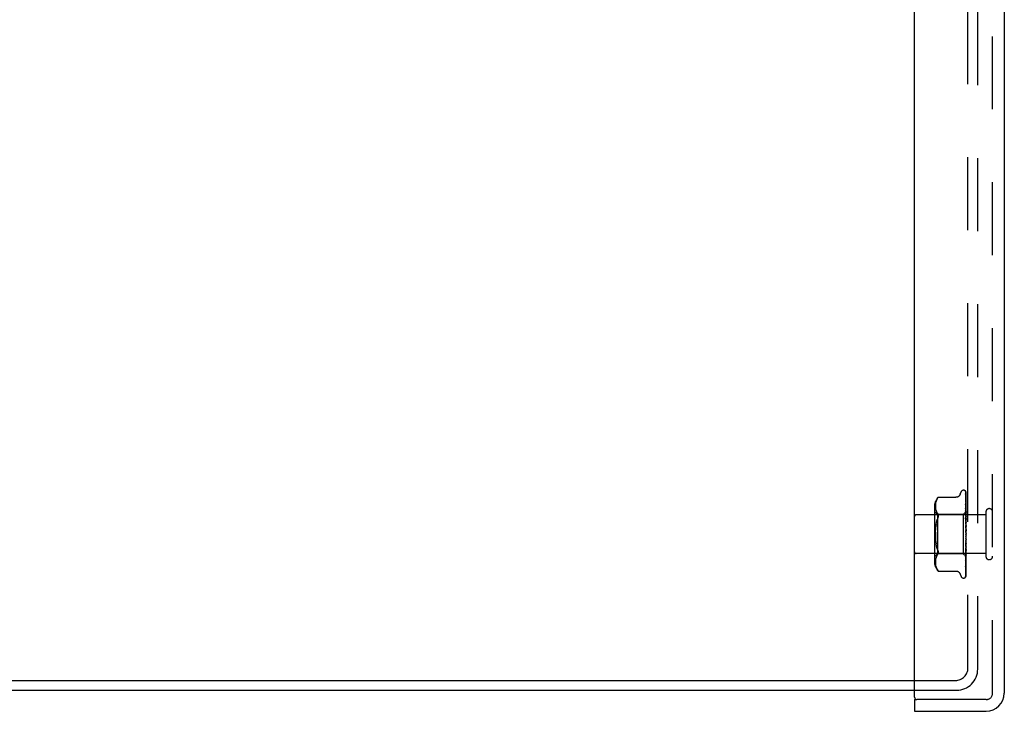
# Model space of a CAD drawing. Header units: inches. Extents: x 0 to 85, y 0 to 55.
# Tile 3 of 55: x 6.3 to 12.6, y 19.4 to 23.8. Entities that reach past the tile are written whole.
import ezdxf

# ---------------------------------------------------------------- set-up
doc = ezdxf.new("R2010")
doc.units = ezdxf.units.IN
doc.header["$LTSCALE"] = 4.675
doc.header["$MEASUREMENT"] = 0
doc.linetypes.add('HIDDEN', pattern=[0.2, 0.1, -0.1])
doc.layers.get('0').update_dxf_attribs({"linetype": 'CONTINUOUS'})
for name, color, linetype in [('DEFAULT_2', 8, 'HIDDEN'), ('DIMENSIONS', 7, 'CONTINUOUS'), ('FRONT_COVER', 7, 'CONTINUOUS')]:
    doc.layers.add(name, color=color, linetype=linetype)
doc.styles.get("Standard").update_dxf_attribs({"font": 'arial.ttf'})
doc.dimstyles.new('DIMSTYLE_1', dxfattribs={"dimtxt": 0.375, "dimasz": 0.5, "dimexe": 0.09, "dimexo": 0.07, "dimgap": 0.0375, "dimtad": 0, "dimtih": 1, "dimtoh": 1, "dimzin": 4, "dimdsep": 46, "dimtxsty": 'Standard', "dimblk": '_FILLED', "dimblk1": '_FILLED', "dimblk2": '_FILLED', "dimcen": 0.09, "dimadec": 3, "dimazin": 1, "dimtfac": 1, "dimtdec": 3, "dimtofl": 0, "dimtmove": 0, "dimatfit": 3, "dimldrblk": '_FILLED', "dimfxl": 0, "dimtolj": 1, "dimtzin": 4, "dimarcsym": 0})

# ---------------------------------------------------------------- blocks, each defined once
blk = doc.blocks.new('_FILLED')
at = {"color": 0, "linetype": 'ByBlock'}
blk.add_solid([(0, 0), (-1, 0.2), (-1, -0.2)], dxfattribs=at)
blk = doc.blocks.new('*D17')
at = {"layer": 'DIMENSIONS', "color": 2, "linetype": 'Continuous'}
for p, q in [((1.9474, 31.4147), (5.2966, 31.4147)), ((12.5394, 31.4147), (9.1902, 31.4147))]:
    blk.add_line(p, q, dxfattribs=at)
at = {"layer": 'DIMENSIONS', "color": 2, "linetype": 'Continuous', "xscale": 0.5, "yscale": 0.5, "zscale": 0.5, "rotation": 180}
blk.add_blockref('_FILLED', (1.9474, 31.4147), dxfattribs=at)
at = {"layer": 'DIMENSIONS', "color": 2, "linetype": 'Continuous', "xscale": 0.5, "yscale": 0.5, "zscale": 0.5}
blk.add_blockref('_FILLED', (12.5394, 31.4147), dxfattribs=at)
at = {"layer": 'DIMENSIONS', "color": 2, "linetype": 'Continuous', "insert": (7.2434, 31.6022), "char_height": 0.375, "width": 3.518587, "attachment_point": 2, "line_spacing_factor": 0.9}
blk.add_mtext('10.59 USABLE\\PDEPTH', dxfattribs=at)

msp = doc.modelspace()

# ---------------------------------------------------------------- linework, layer by layer
at = {"color": 3, "linetype": 'Continuous'}
for p, q in [((2.587436, 19.616227), (12.039436, 19.616227)), ((2.561436, 19.553227), (12.039436, 19.553227))]:
    msp.add_line(p, q, dxfattribs=at)
at = {"layer": 'DEFAULT_2', "color": 8, "linetype": 'HIDDEN'}
for p, q in [((12.381436, 19.696227), (12.381436, 35.410227)), ((12.444436, 19.689227), (12.444436, 35.417227)), ((12.039436, 19.616227), (12.301436, 19.616227)), ((12.039436, 19.553227), (12.308436, 19.553227))]:
    msp.add_line(p, q, dxfattribs=at)
for centre, radius in [((12.301436, 19.696227), 0.08), ((12.308436, 19.689227), 0.136)]:
    msp.add_arc(centre, radius, 270, 360, dxfattribs=at)
at = {"layer": 'FRONT_COVER', "color": 3, "linetype": 'Continuous'}
for p, q in [((12.039436, 19.508227), (12.039436, 35.598227)), ((12.614436, 35.571227), (12.614436, 19.535227)), ((12.039436, 19.418227), (12.497436, 19.418227))]:
    msp.add_line(p, q, dxfattribs=at)
at = {"layer": 'FRONT_COVER', "color": 8, "linetype": 'HIDDEN'}
for p, q in [((12.539436, 19.535227), (12.539436, 35.571227)), ((12.331803, 20.808468), (12.337278, 20.82351)), ((12.35294, 20.834477), (12.35377, 20.834477)), ((12.364608, 20.830282), (12.364684, 20.830184)), ((12.366793, 20.825634), (12.367794, 20.756799)), ((12.366793, 20.822569), (12.367468, 20.776942)), ((12.366793, 20.818848), (12.367794, 20.751564)), ((12.369436, 20.548652), (12.369436, 20.823491)), ((12.174588, 20.753755), (12.173791, 20.748389)), ((12.175696, 20.759132), (12.17457, 20.75365)), ((12.177198, 20.764554), (12.175675, 20.759043)), ((12.179162, 20.76997), (12.177176, 20.764484)), ((12.181638, 20.775295), (12.179142, 20.769921)), ((12.184709, 20.780416), (12.181623, 20.775267)), ((12.1847, 20.780403), (12.188347, 20.78537)), ((12.190843, 20.788249), (12.191451, 20.788917)), ((12.191785, 20.789277), (12.191252, 20.788702)), ((12.191785, 20.789277), (12.304304, 20.789277)), ((12.366783, 20.777208), (12.366794, 20.777038)), ((12.366793, 20.809761), (12.367124, 20.78858)), ((12.366793, 20.802453), (12.367468, 20.759903)), ((12.366793, 20.787674), (12.367468, 20.748181)), ((12.366794, 20.777043), (12.367468, 20.738703)), ((12.366876, 20.756727), (12.366794, 20.757112)), ((12.366794, 20.757102), (12.367794, 20.706163)), ((12.367794, 20.756799), (12.36865, 20.696541)), ((12.367794, 20.751564), (12.36865, 20.692706)), ((12.187412, 20.678477), (12.167412, 20.698477)), ((12.167413, 20.732819), (12.167413, 20.373634)), ((12.173013, 20.738414), (12.172933, 20.733451)), ((12.172933, 20.733549), (12.17302, 20.728667)), ((12.173301, 20.743372), (12.173009, 20.738305)), ((12.173016, 20.728751), (12.173307, 20.723845)), ((12.173804, 20.748502), (12.173292, 20.743257)), ((12.173302, 20.723912), (12.173791, 20.71887)), ((12.173785, 20.718917), (12.174555, 20.713731)), ((12.17455, 20.713763), (12.175661, 20.708325)), ((12.175654, 20.708354), (12.177175, 20.702819)), ((12.177165, 20.702848), (12.179181, 20.697301)), ((12.179167, 20.697331), (12.181691, 20.691901)), ((12.181676, 20.691929), (12.184752, 20.686796)), ((12.369436, 20.697478), (12.350435, 20.678477)), ((12.366794, 20.74353), (12.367468, 20.710788)), ((12.366794, 20.719144), (12.367795, 20.677895)), ((12.366801, 20.743441), (12.366795, 20.743526)), ((12.366795, 20.70312), (12.368651, 20.630907)), ((12.36681, 20.702886), (12.366795, 20.703118)), ((12.367578, 20.695082), (12.36681, 20.702879)), ((12.368425, 20.686251), (12.367578, 20.695082)), ((12.367794, 20.706163), (12.36865, 20.661422)), ((12.368649, 20.696541), (12.368673, 20.696539)), ((12.368649, 20.69519), (12.368673, 20.695292)), ((12.368649, 20.692706), (12.368673, 20.692606)), ((12.368649, 20.688702), (12.368673, 20.688911)), ((12.369436, 20.71854), (12.368823, 20.724692)), ((12.496436, 20.695227), (12.496436, 20.411227)), ((12.496436, 20.677227), (12.049436, 20.677227)), ((12.177387, 20.616211), (12.179504, 20.627472)), ((12.184742, 20.686813), (12.188347, 20.681928)), ((12.350435, 20.678477), (12.187413, 20.678477)), ((12.187413, 20.678477), (12.187413, 20.427977)), ((12.350435, 20.678477), (12.350435, 20.427977)), ((12.366796, 20.675155), (12.367471, 20.654974)), ((12.366815, 20.656981), (12.366797, 20.657268)), ((12.366797, 20.657252), (12.368653, 20.606607)), ((12.366803, 20.626662), (12.367477, 20.614734)), ((12.368012, 20.643797), (12.366815, 20.656976)), ((12.367471, 20.654974), (12.368105, 20.635617)), ((12.367795, 20.677895), (12.368651, 20.641609)), ((12.369436, 20.627714), (12.368012, 20.643797)), ((12.368105, 20.635617), (12.368652, 20.61857)), ((12.369436, 20.675322), (12.368425, 20.686251)), ((12.36865, 20.683823), (12.368673, 20.683636)), ((12.36865, 20.677309), (12.368673, 20.677625)), ((12.36865, 20.670211), (12.368673, 20.669952)), ((12.36865, 20.65236), (12.368673, 20.65205)), ((12.36865, 20.641608), (12.368673, 20.642136)), ((12.368651, 20.661423), (12.368673, 20.661843)), ((12.368651, 20.630907), (12.368673, 20.630576)), ((12.369053, 20.680104), (12.368673, 20.677625)), ((12.369436, 20.665186), (12.368673, 20.669952)), ((12.369436, 20.668017), (12.368673, 20.661843)), ((12.369436, 20.645948), (12.368673, 20.65205)), ((12.369436, 20.64941), (12.368673, 20.642136)), ((12.369436, 20.62336), (12.368673, 20.630576)), ((12.369436, 20.627327), (12.368673, 20.619215)), ((12.369436, 20.682476), (12.369053, 20.680104)), ((12.175726, 20.604403), (12.177389, 20.616223)), ((12.366808, 20.607486), (12.366818, 20.607361)), ((12.366808, 20.607486), (12.368663, 20.580241)), ((12.366817, 20.607365), (12.369436, 20.577432)), ((12.367477, 20.614734), (12.368111, 20.603242)), ((12.368111, 20.603242), (12.368658, 20.593083)), ((12.368652, 20.61857), (12.368673, 20.619215)), ((12.368653, 20.606606), (12.368673, 20.606306)), ((12.368663, 20.580241), (12.368673, 20.580118)), ((12.369436, 20.598236), (12.368673, 20.606306)), ((12.369436, 20.602565), (12.368673, 20.59391)), ((12.369436, 20.571486), (12.368673, 20.580118)), ((12.369436, 20.57602), (12.368673, 20.567134)), ((12.368656, 20.512814), (12.3668, 20.473692)), ((12.368654, 20.500369), (12.368107, 20.486703)), ((12.36867, 20.526828), (12.368125, 20.520274)), ((12.368654, 20.500369), (12.368673, 20.499648)), ((12.368656, 20.512814), (12.368673, 20.513059)), ((12.369436, 20.544076), (12.368673, 20.552958)), ((12.369436, 20.548652), (12.368673, 20.539855)), ((12.369436, 20.516997), (12.368673, 20.525808)), ((12.369436, 20.521448), (12.368673, 20.513059)), ((12.369436, 20.491227), (12.368673, 20.499648)), ((12.368981, 20.498422), (12.369125, 20.500073)), ((12.369125, 20.500073), (12.369319, 20.502313)), ((12.369319, 20.502313), (12.369436, 20.503664)), ((12.369436, 20.283562), (12.369436, 20.544076)), ((12.179504, 20.478981), (12.177387, 20.490242)), ((12.368651, 20.464414), (12.366794, 20.382351)), ((12.368652, 20.487391), (12.366796, 20.425682)), ((12.367473, 20.471208), (12.366798, 20.455079)), ((12.3668, 20.473683), (12.366816, 20.473927)), ((12.366813, 20.425956), (12.368011, 20.43873)), ((12.367425, 20.480762), (12.367818, 20.485196)), ((12.368104, 20.455735), (12.36747, 20.432692)), ((12.368107, 20.486703), (12.367473, 20.471208)), ((12.368651, 20.454488), (12.367794, 20.41379)), ((12.36865, 20.444674), (12.367794, 20.398324)), ((12.36865, 20.436558), (12.367794, 20.388179)), ((12.367818, 20.485196), (12.368165, 20.489122)), ((12.368011, 20.43873), (12.368829, 20.447685)), ((12.368651, 20.476009), (12.368104, 20.455735)), ((12.368165, 20.489122), (12.368373, 20.491487)), ((12.368373, 20.491487), (12.368565, 20.49367)), ((12.368565, 20.49367), (12.368824, 20.496634)), ((12.36865, 20.464415), (12.368673, 20.46474)), ((12.36865, 20.454489), (12.368673, 20.454014)), ((12.36865, 20.444675), (12.368673, 20.444962)), ((12.36865, 20.436558), (12.368673, 20.436189)), ((12.368651, 20.476009), (12.368673, 20.475425)), ((12.368652, 20.487391), (12.368673, 20.487716)), ((12.369436, 20.495394), (12.368673, 20.487716)), ((12.369436, 20.467698), (12.368673, 20.475425)), ((12.369436, 20.471429), (12.368673, 20.46474)), ((12.369436, 20.44726), (12.368673, 20.454014)), ((12.369436, 20.450421), (12.368673, 20.444962)), ((12.369436, 20.430652), (12.368673, 20.436189)), ((12.368824, 20.496634), (12.368981, 20.498422)), ((12.368829, 20.447685), (12.369436, 20.454491)), ((12.496436, 20.429227), (12.049436, 20.429227)), ((12.187412, 20.427977), (12.167412, 20.407977)), ((12.17302, 20.377786), (12.172933, 20.372904)), ((12.172933, 20.373003), (12.173013, 20.36804)), ((12.173307, 20.382608), (12.173016, 20.377703)), ((12.173791, 20.387583), (12.173302, 20.382542)), ((12.174555, 20.392722), (12.173785, 20.387536)), ((12.175661, 20.398128), (12.17455, 20.39269)), ((12.177175, 20.403635), (12.175654, 20.398099)), ((12.179181, 20.409152), (12.177165, 20.403605)), ((12.181691, 20.414553), (12.179167, 20.409122)), ((12.184752, 20.419657), (12.181676, 20.414525)), ((12.184742, 20.41964), (12.188347, 20.424526)), ((12.350435, 20.427977), (12.187413, 20.427977)), ((12.369239, 20.409173), (12.350435, 20.427977)), ((12.367794, 20.376065), (12.366793, 20.315628)), ((12.367794, 20.41379), (12.366794, 20.367487)), ((12.367794, 20.398324), (12.366794, 20.345223)), ((12.367794, 20.388179), (12.366794, 20.333067)), ((12.36747, 20.432692), (12.366795, 20.408643)), ((12.366795, 20.382356), (12.366806, 20.382525)), ((12.366796, 20.425679), (12.366813, 20.42595)), ((12.368395, 20.396375), (12.367468, 20.333779)), ((12.36865, 20.428872), (12.367794, 20.376065)), ((12.368395, 20.393227), (12.367794, 20.351357)), ((12.368006, 20.394158), (12.368826, 20.40245)), ((12.36865, 20.422856), (12.368103, 20.387976)), ((12.36865, 20.417574), (12.368103, 20.380756)), ((12.36865, 20.409938), (12.368103, 20.371323)), ((12.36865, 20.413875), (12.368395, 20.396375)), ((12.36865, 20.411186), (12.368395, 20.393227)), ((12.368649, 20.417574), (12.368673, 20.417719)), ((12.368649, 20.413876), (12.368673, 20.41372)), ((12.368649, 20.411186), (12.368673, 20.411238)), ((12.368649, 20.409938), (12.368673, 20.409889)), ((12.36865, 20.428872), (12.368656, 20.428978)), ((12.36865, 20.422857), (12.368673, 20.422594)), ((12.368656, 20.428978), (12.368673, 20.429097)), ((12.368926, 20.430387), (12.368673, 20.429097)), ((12.368826, 20.40245), (12.369436, 20.408871)), ((12.369181, 20.431731), (12.368926, 20.430387)), ((12.369436, 20.433129), (12.369181, 20.431731)), ((12.369436, 20.408994), (12.369238, 20.409174)), ((12.173009, 20.368149), (12.173301, 20.363082)), ((12.173292, 20.363196), (12.173804, 20.357951)), ((12.173791, 20.358064), (12.174588, 20.352699)), ((12.17457, 20.352803), (12.175696, 20.347322)), ((12.175675, 20.34741), (12.177198, 20.3419)), ((12.177176, 20.341969), (12.179162, 20.336484)), ((12.179142, 20.336532), (12.181638, 20.331159)), ((12.181623, 20.331186), (12.184709, 20.326038)), ((12.1847, 20.32605), (12.188347, 20.321084)), ((12.188347, 20.321084), (12.184709, 20.326038)), ((12.189394, 20.319855), (12.188347, 20.321084)), ((12.190929, 20.318105), (12.190253, 20.318864)), ((12.191785, 20.317176), (12.191698, 20.317274)), ((12.191785, 20.317176), (12.30431, 20.317176)), ((12.366794, 20.315634), (12.366766, 20.31528)), ((12.366794, 20.333066), (12.366792, 20.332993)), ((12.367794, 20.351357), (12.366793, 20.282988)), ((12.367468, 20.333779), (12.366793, 20.289091)), ((12.366794, 20.34521), (12.367565, 20.351572)), ((12.366794, 20.345223), (12.366794, 20.345201)), ((12.331803, 20.297985), (12.337278, 20.282943)), ((12.35294, 20.271977), (12.35377, 20.271977)), ((12.366361, 20.280854), (12.366315, 20.280749)), ((12.497436, 19.493227), (12.054436, 19.493227))]:
    msp.add_line(p, q, dxfattribs=at)
at = {"layer": 'FRONT_COVER', "color": 7, "linetype": 'Continuous'}
for q in [(12.054436, 19.493227), (12.039436, 19.418227)]:
    msp.add_line((12.039436, 19.493227), q, dxfattribs=at)
at = {"layer": 'FRONT_COVER', "color": 8, "linetype": 'HIDDEN'}
for points in [[(12.369436, 20.823491), (12.368905, 20.824781), (12.368316, 20.825934), (12.367689, 20.826958), (12.367057, 20.827843), (12.366447, 20.828589), (12.365889, 20.829196), (12.365413, 20.82966), (12.365035, 20.829993), (12.364782, 20.830194), (12.364643, 20.830284), (12.364608, 20.830282)], [(12.365576, 20.829235), (12.365651, 20.829133), (12.365853, 20.828832), (12.366066, 20.828466), (12.366274, 20.828037), (12.366462, 20.827555), (12.366616, 20.827028), (12.366726, 20.826466), (12.366786, 20.82588), (12.366794, 20.825631)], [(12.369436, 20.820066), (12.368999, 20.821718), (12.368537, 20.823208), (12.368035, 20.824606), (12.367487, 20.825928), (12.366869, 20.82719), (12.366156, 20.828403), (12.365579, 20.829228)], [(12.36668, 20.824294), (12.366301, 20.824859), (12.366202, 20.825011), (12.36618, 20.825045), (12.366225, 20.824965), (12.36632, 20.824771), (12.366448, 20.824461), (12.366586, 20.824034), (12.366703, 20.823522), (12.366776, 20.822955), (12.366794, 20.822567)], [(12.369436, 20.807454), (12.369141, 20.809137), (12.368738, 20.811256), (12.368315, 20.813301), (12.367875, 20.815271), (12.367417, 20.817167), (12.366941, 20.818984), (12.366591, 20.820226)], [(12.366593, 20.820224), (12.366656, 20.819987), (12.366753, 20.819443), (12.366794, 20.818843)], [(12.369436, 20.818962), (12.369296, 20.819351), (12.369022, 20.820042), (12.368731, 20.820703), (12.368429, 20.82133), (12.36812, 20.821924), (12.367811, 20.822481), (12.367506, 20.823), (12.367211, 20.823478), (12.366934, 20.82391), (12.36668, 20.824294)], [(12.190848, 20.788255), (12.190329, 20.787676), (12.18973, 20.786994), (12.188347, 20.78537)], [(12.189469, 20.786693), (12.18998, 20.787281), (12.190444, 20.787804)], [(12.19164, 20.789121), (12.191751, 20.789239), (12.191785, 20.789277)], [(12.331803, 20.808469), (12.331083, 20.806677), (12.330289, 20.805021), (12.329367, 20.803375), (12.328318, 20.801758), (12.327136, 20.800181), (12.325826, 20.798663), (12.324386, 20.797208), (12.322811, 20.795828), (12.321102, 20.794536), (12.319257, 20.793349), (12.317278, 20.792279), (12.315172, 20.791343), (12.312943, 20.790558), (12.3106, 20.789945), (12.308148, 20.789521), (12.305592, 20.789302), (12.304394, 20.789277)], [(12.366636, 20.810865), (12.36662, 20.810901), (12.366621, 20.810896), (12.366664, 20.810755), (12.366727, 20.810474), (12.36678, 20.81006), (12.366794, 20.809761)], [(12.367443, 20.809313), (12.36696, 20.810218), (12.366788, 20.81055), (12.366673, 20.810784), (12.366636, 20.810865)], [(12.366739, 20.803037), (12.366773, 20.802797), (12.366794, 20.802448)], [(12.369436, 20.785801), (12.369184, 20.787686), (12.368792, 20.790465), (12.368383, 20.79321), (12.36796, 20.795916), (12.367521, 20.798583), (12.367068, 20.801203), (12.366739, 20.803032)], [(12.366861, 20.787734), (12.366818, 20.78785), (12.366769, 20.788003), (12.366764, 20.788018), (12.366783, 20.787883), (12.366794, 20.787675)], [(12.369436, 20.755811), (12.369202, 20.757921), (12.368813, 20.761288), (12.368408, 20.764667), (12.367989, 20.768049), (12.367556, 20.771431), (12.367108, 20.774809), (12.366783, 20.777199)], [(12.367948, 20.785355), (12.367346, 20.786622), (12.367107, 20.787142), (12.366929, 20.78756), (12.366861, 20.787734)], [(12.367848, 20.754297), (12.367546, 20.754971), (12.367284, 20.755587), (12.367069, 20.756137), (12.366917, 20.756584), (12.366876, 20.756727)], [(12.367124, 20.78858), (12.368103, 20.725019), (12.368395, 20.705685), (12.36865, 20.688702)], [(12.369436, 20.804906), (12.369216, 20.805519), (12.368932, 20.806235), (12.368634, 20.806922), (12.36833, 20.807576), (12.368025, 20.808195), (12.367726, 20.808777), (12.367443, 20.809313)], [(12.367468, 20.776942), (12.368395, 20.713049), (12.36865, 20.695191)], [(12.367468, 20.759903), (12.368395, 20.700427), (12.36865, 20.683823)], [(12.369436, 20.750561), (12.369217, 20.75115), (12.368872, 20.752005), (12.368519, 20.752817), (12.367848, 20.754297)], [(12.369436, 20.781827), (12.369361, 20.782042), (12.369018, 20.782948), (12.368657, 20.783808), (12.368296, 20.784612), (12.367948, 20.785355)], [(12.368606, 20.714202), (12.367949, 20.715634), (12.367646, 20.716318), (12.367377, 20.716968), (12.36715, 20.717576), (12.366979, 20.718117), (12.366868, 20.718573), (12.366812, 20.718924), (12.366795, 20.719147)], [(12.368823, 20.724692), (12.36842, 20.728594), (12.368002, 20.73254), (12.367571, 20.73653), (12.366802, 20.743432)], [(12.367468, 20.748181), (12.368395, 20.692802), (12.36865, 20.67731)], [(12.367468, 20.738703), (12.368395, 20.685153), (12.36865, 20.670211)], [(12.367468, 20.710788), (12.368396, 20.6651), (12.368651, 20.65236)], [(12.369436, 20.712246), (12.369263, 20.712688), (12.368939, 20.713456), (12.368606, 20.714202)], [(12.369436, 20.697435), (12.369163, 20.697147), (12.368947, 20.696913), (12.368788, 20.696733), (12.368688, 20.696609), (12.36865, 20.696545), (12.368649, 20.696541)], [(12.369436, 20.695496), (12.369163, 20.695318), (12.368947, 20.695197), (12.368788, 20.695134), (12.368688, 20.695129), (12.36865, 20.695181), (12.368649, 20.69519)], [(12.369436, 20.694161), (12.369163, 20.693774), (12.368947, 20.693436), (12.368788, 20.693146), (12.368688, 20.692908), (12.36865, 20.692729), (12.368649, 20.692706)], [(12.369436, 20.688416), (12.369163, 20.688353), (12.368947, 20.688349), (12.368788, 20.688406), (12.368688, 20.688519), (12.368649, 20.688702)], [(12.369436, 20.697024), (12.369244, 20.69664), (12.369053, 20.696223), (12.368863, 20.695774), (12.368673, 20.695292)], [(12.369436, 20.696589), (12.369244, 20.696627), (12.369053, 20.696631), (12.368863, 20.696602), (12.368673, 20.696539)], [(12.369436, 20.690972), (12.369244, 20.691431), (12.369053, 20.691856), (12.368863, 20.692248), (12.368673, 20.692606)], [(12.369436, 20.692263), (12.369244, 20.69147), (12.369053, 20.690647), (12.368863, 20.689794), (12.368673, 20.688911)], [(12.1795, 20.627454), (12.182042, 20.638035), (12.184988, 20.647749)], [(12.188347, 20.656669), (12.184984, 20.647736), (12.182037, 20.638015)], [(12.188347, 20.681928), (12.18961, 20.68012), (12.190582, 20.678102), (12.191258, 20.675948), (12.191654, 20.673662), (12.191788, 20.671252), (12.191654, 20.668701), (12.191258, 20.665983), (12.190582, 20.663083), (12.18961, 20.659962), (12.188347, 20.656669)], [(12.369436, 20.668284), (12.369076, 20.669091), (12.36873, 20.669814), (12.368377, 20.670532), (12.368028, 20.671251), (12.367698, 20.671968), (12.3674, 20.672681), (12.367153, 20.673366), (12.366968, 20.674007), (12.366853, 20.674578), (12.366802, 20.675057), (12.366797, 20.675166)], [(12.36836, 20.622271), (12.368044, 20.622851), (12.367735, 20.623463), (12.367443, 20.624114), (12.367187, 20.624791), (12.366982, 20.625493), (12.366852, 20.626174), (12.366802, 20.626686)], [(12.369436, 20.685793), (12.369163, 20.685321), (12.368947, 20.684892), (12.368788, 20.684501), (12.368688, 20.684158), (12.36865, 20.683871), (12.36865, 20.683823)], [(12.369436, 20.67645), (12.369163, 20.676505), (12.368947, 20.676618), (12.368788, 20.676792), (12.368688, 20.67702), (12.36865, 20.677309)], [(12.369436, 20.672635), (12.369163, 20.672095), (12.368947, 20.671589), (12.368788, 20.671112), (12.368688, 20.670676), (12.36865, 20.670291), (12.36865, 20.670211)], [(12.369436, 20.65516), (12.369163, 20.654572), (12.368947, 20.654008), (12.368788, 20.653462), (12.368688, 20.652949), (12.36865, 20.65248), (12.36865, 20.65236)], [(12.369436, 20.63975), (12.369163, 20.640031), (12.368947, 20.640362), (12.368788, 20.640747), (12.368688, 20.641176), (12.36865, 20.641608)], [(12.369436, 20.634002), (12.369163, 20.633386), (12.368947, 20.632784), (12.368788, 20.63219), (12.368688, 20.631618), (12.36865, 20.631082), (12.368651, 20.630907)], [(12.369436, 20.66003), (12.369162, 20.660203), (12.368946, 20.660429), (12.368788, 20.660709), (12.368689, 20.66104), (12.368651, 20.661423)], [(12.369436, 20.680376), (12.369244, 20.68124), (12.369053, 20.682071), (12.368863, 20.68287), (12.368673, 20.683636)], [(12.175725, 20.502057), (12.174473, 20.514357), (12.173604, 20.527068), (12.1731, 20.540056), (12.172928, 20.553221), (12.1731, 20.566388), (12.173604, 20.57938), (12.174473, 20.592096)], [(12.1731, 20.566397), (12.172928, 20.553232), (12.1731, 20.540065), (12.173604, 20.527074), (12.174473, 20.514357), (12.175726, 20.50205), (12.177389, 20.49023)], [(12.177387, 20.616211), (12.175725, 20.604397), (12.174473, 20.592096), (12.173604, 20.579385)], [(12.368674, 20.610445), (12.368644, 20.610653), (12.368571, 20.610803), (12.368454, 20.610891), (12.3683, 20.610916), (12.368112, 20.610873), (12.367901, 20.61076), (12.36768, 20.610577), (12.367458, 20.610317), (12.367248, 20.609974), (12.367064, 20.609555), (12.366919, 20.609059), (12.366827, 20.608513), (12.366793, 20.607947), (12.366808, 20.607486)], [(12.368664, 20.571257), (12.368496, 20.57148), (12.368313, 20.571729), (12.368114, 20.572015), (12.3679, 20.572346), (12.367673, 20.572734), (12.367441, 20.573192), (12.367219, 20.573721), (12.367022, 20.574327), (12.366905, 20.574832)], [(12.366932, 20.574698), (12.367247, 20.573195), (12.367581, 20.571563), (12.3679, 20.569968), (12.368205, 20.568403), (12.368496, 20.566866), (12.368748, 20.565496)], [(12.369436, 20.620308), (12.369292, 20.620591), (12.368988, 20.621157), (12.36836, 20.622271)], [(12.369436, 20.609923), (12.369163, 20.609303), (12.368947, 20.608685), (12.368788, 20.608063), (12.368688, 20.607453), (12.36865, 20.60687), (12.368653, 20.606606)], [(12.368657, 20.593083), (12.36865, 20.593312), (12.368673, 20.59391)], [(12.369436, 20.583796), (12.369163, 20.583193), (12.368947, 20.582582), (12.368788, 20.581955), (12.368688, 20.581329), (12.36865, 20.580719), (12.368663, 20.580241)], [(12.368749, 20.565497), (12.368688, 20.565909), (12.36865, 20.566518), (12.368673, 20.567134)], [(12.369436, 20.616342), (12.369163, 20.616723), (12.368947, 20.617147), (12.368788, 20.617619), (12.368688, 20.618127), (12.368652, 20.61857)], [(12.369436, 20.590654), (12.369163, 20.591121), (12.368947, 20.591622), (12.368788, 20.592164), (12.368688, 20.592732), (12.368657, 20.593083)], [(12.369436, 20.570181), (12.369299, 20.570392), (12.369125, 20.570643), (12.368969, 20.570854), (12.368664, 20.571257)], [(12.369436, 20.563613), (12.369163, 20.564149), (12.368947, 20.56471), (12.368788, 20.565302), (12.368749, 20.565497)], [(12.366814, 20.505227), (12.366908, 20.505918), (12.367075, 20.506605), (12.367306, 20.507277), (12.367572, 20.507894), (12.36786, 20.508461), (12.368151, 20.508973), (12.368439, 20.509445), (12.369002, 20.510337)], [(12.368125, 20.520274), (12.367491, 20.512895), (12.367148, 20.508986), (12.366818, 20.505282)], [(12.369436, 20.556564), (12.369163, 20.556001), (12.368947, 20.555417), (12.368788, 20.554808), (12.368688, 20.554189), (12.36865, 20.553574), (12.368673, 20.552958)], [(12.369436, 20.536196), (12.369163, 20.536782), (12.368947, 20.537382), (12.368788, 20.538003), (12.368688, 20.538628), (12.36865, 20.539244), (12.368673, 20.539855)], [(12.368669, 20.526828), (12.36865, 20.526417), (12.368673, 20.525808)], [(12.369436, 20.509395), (12.369163, 20.510009), (12.368947, 20.510627), (12.368788, 20.511254), (12.368688, 20.511875), (12.36865, 20.512475), (12.368656, 20.512814)], [(12.369436, 20.502727), (12.369163, 20.502301), (12.368947, 20.501836), (12.368788, 20.501327), (12.368688, 20.500787), (12.368654, 20.500369)], [(12.369436, 20.529211), (12.369163, 20.528708), (12.368947, 20.528174), (12.368788, 20.527604), (12.368688, 20.527014), (12.368669, 20.526828)], [(12.369002, 20.510337), (12.369278, 20.510793), (12.369436, 20.511069)], [(12.188347, 20.449785), (12.184984, 20.458718), (12.182037, 20.468438), (12.1795, 20.478999)], [(12.179504, 20.478981), (12.182042, 20.468419), (12.184988, 20.458704), (12.188347, 20.449785)], [(12.188347, 20.449785), (12.18961, 20.446492), (12.190582, 20.44337), (12.191258, 20.44047), (12.191654, 20.437752), (12.191788, 20.435201), (12.191654, 20.432791), (12.191258, 20.430506), (12.190582, 20.428351), (12.18961, 20.426334), (12.188347, 20.424526)], [(12.366798, 20.455065), (12.366802, 20.455135), (12.366864, 20.455717), (12.367002, 20.456379), (12.367216, 20.457084), (12.367481, 20.457783), (12.367785, 20.458472), (12.368108, 20.459136), (12.368439, 20.45978), (12.368769, 20.460413), (12.369091, 20.461043), (12.3694, 20.461686), (12.369436, 20.461766)], [(12.366817, 20.473944), (12.366979, 20.475752), (12.367425, 20.480762)], [(12.369436, 20.484178), (12.369163, 20.484799), (12.368947, 20.485412), (12.368788, 20.486022), (12.368688, 20.486616), (12.36865, 20.487179), (12.368652, 20.487391)], [(12.369436, 20.461457), (12.369163, 20.462062), (12.368947, 20.462647), (12.368788, 20.46322), (12.368688, 20.463765), (12.36865, 20.46427), (12.36865, 20.464415)], [(12.369436, 20.456124), (12.369163, 20.455897), (12.368947, 20.455617), (12.368788, 20.45528), (12.368688, 20.454897), (12.36865, 20.454489)], [(12.369436, 20.442053), (12.369163, 20.442619), (12.368947, 20.443157), (12.368788, 20.44367), (12.368688, 20.444147), (12.36865, 20.444576), (12.36865, 20.444675)], [(12.369436, 20.437691), (12.369163, 20.437577), (12.368947, 20.437406), (12.368788, 20.437176), (12.368688, 20.436894), (12.36865, 20.436558)], [(12.369436, 20.478067), (12.369163, 20.477734), (12.368947, 20.477355), (12.368788, 20.476925), (12.368688, 20.476455), (12.368651, 20.476009)], [(12.368103, 20.387976), (12.367124, 20.326949), (12.366793, 20.306618)], [(12.368103, 20.380756), (12.367124, 20.316185), (12.366793, 20.294631)], [(12.366796, 20.40864), (12.366821, 20.408972), (12.366906, 20.409469), (12.367064, 20.41007), (12.367293, 20.410745), (12.367584, 20.411476), (12.367917, 20.412232), (12.368278, 20.413008), (12.36865, 20.413795), (12.369017, 20.414593), (12.369369, 20.415413), (12.369436, 20.41558)], [(12.366807, 20.382533), (12.36713, 20.385614), (12.368006, 20.394158)], [(12.368578, 20.372172), (12.36892, 20.372953), (12.369252, 20.373764), (12.369436, 20.374251)], [(12.369436, 20.415854), (12.369163, 20.416286), (12.368947, 20.416671), (12.368788, 20.417013), (12.368688, 20.417305), (12.36865, 20.417539), (12.368649, 20.417574)], [(12.369436, 20.413866), (12.369163, 20.413987), (12.368947, 20.41405), (12.368788, 20.414053), (12.368688, 20.413999), (12.368649, 20.413876)], [(12.369436, 20.410007), (12.369163, 20.410346), (12.368947, 20.410633), (12.368788, 20.410869), (12.368688, 20.411051), (12.36865, 20.411173), (12.368649, 20.411186)], [(12.369436, 20.409336), (12.369163, 20.409571), (12.368947, 20.409749), (12.368788, 20.409871), (12.368688, 20.409936), (12.36865, 20.409941), (12.368649, 20.409938)], [(12.369436, 20.426666), (12.369182, 20.427137), (12.368976, 20.427575), (12.368819, 20.427984), (12.368712, 20.428357), (12.368657, 20.428687), (12.36865, 20.428872)], [(12.369436, 20.423433), (12.369163, 20.423437), (12.368947, 20.423382), (12.368788, 20.423266), (12.368688, 20.423095), (12.36865, 20.422857)], [(12.369436, 20.418474), (12.369244, 20.419461), (12.369053, 20.420477), (12.368863, 20.421521), (12.368673, 20.422594)], [(12.369436, 20.420177), (12.369244, 20.419513), (12.369053, 20.418882), (12.368863, 20.418284), (12.368673, 20.417719)], [(12.369436, 20.411167), (12.369244, 20.411758), (12.369053, 20.41238), (12.368863, 20.413035), (12.368673, 20.41372)], [(12.369436, 20.412034), (12.369244, 20.411784), (12.369053, 20.411568), (12.368863, 20.411386), (12.368673, 20.411238)], [(12.369238, 20.409174), (12.369053, 20.409375), (12.368863, 20.409615), (12.368673, 20.409889)], [(12.188347, 20.321084), (12.189395, 20.319854), (12.190255, 20.318862), (12.190931, 20.318104), (12.191414, 20.317577), (12.191698, 20.317274)], [(12.304396, 20.317176), (12.305593, 20.317151), (12.308149, 20.316932), (12.310601, 20.316508), (12.312944, 20.315895), (12.315173, 20.31511), (12.317278, 20.314174), (12.319257, 20.313104), (12.321102, 20.311917), (12.322812, 20.310625), (12.324386, 20.309245), (12.325827, 20.30779), (12.327136, 20.306272), (12.328318, 20.304696), (12.329368, 20.303078), (12.330289, 20.301432), (12.331083, 20.299776), (12.331803, 20.297985)], [(12.366766, 20.315289), (12.367093, 20.317406), (12.367542, 20.320416), (12.367978, 20.323451), (12.368398, 20.326506), (12.368805, 20.329581), (12.369195, 20.332665), (12.369436, 20.334664)], [(12.366792, 20.332993), (12.36679, 20.332971), (12.366787, 20.332938), (12.366808, 20.333037), (12.366873, 20.333261), (12.366996, 20.333607), (12.367181, 20.334066), (12.367419, 20.334613), (12.36769, 20.335208), (12.368318, 20.336569)], [(12.368103, 20.371323), (12.367124, 20.303678), (12.366793, 20.281119)], [(12.366795, 20.367484), (12.366807, 20.367631), (12.366855, 20.367904), (12.366957, 20.368301), (12.367121, 20.368803), (12.367344, 20.369387), (12.367611, 20.370025), (12.367914, 20.370708), (12.368578, 20.372172)], [(12.367149, 20.3069), (12.367698, 20.308003), (12.368012, 20.30864), (12.368338, 20.309323), (12.368667, 20.310047), (12.368988, 20.310805), (12.369293, 20.311597), (12.369436, 20.312004)], [(12.367565, 20.351572), (12.367997, 20.355274), (12.368415, 20.358954), (12.368819, 20.36261), (12.369436, 20.368445)], [(12.368318, 20.336569), (12.368659, 20.337336), (12.369012, 20.338175), (12.369353, 20.339065), (12.369436, 20.3393)], [(12.365752, 20.277786), (12.365697, 20.277711), (12.365667, 20.277671), (12.365709, 20.277723), (12.365992, 20.278066)], [(12.366794, 20.281122), (12.366785, 20.280865), (12.366737, 20.280364), (12.366656, 20.279903), (12.366549, 20.27948), (12.366419, 20.279082), (12.36627, 20.278714), (12.366102, 20.278366), (12.365934, 20.278068), (12.365794, 20.277847), (12.365752, 20.277786)], [(12.365992, 20.278066), (12.366204, 20.278327), (12.366451, 20.278641), (12.366722, 20.278998), (12.367013, 20.279398), (12.367315, 20.279837), (12.367626, 20.280316), (12.367939, 20.280831), (12.368251, 20.281381), (12.368558, 20.281966), (12.368855, 20.282584), (12.369137, 20.283234), (12.369399, 20.283914), (12.369436, 20.284018)], [(12.366357, 20.280847), (12.366729, 20.281777), (12.367235, 20.28317), (12.367712, 20.28464), (12.368164, 20.286182), (12.368592, 20.287795), (12.368999, 20.289484), (12.369384, 20.291277), (12.369436, 20.291536)], [(12.366794, 20.282992), (12.366753, 20.28237), (12.366646, 20.281751), (12.366493, 20.281206), (12.366361, 20.280854)], [(12.366794, 20.289092), (12.366769, 20.288641), (12.366696, 20.288149), (12.366602, 20.287764), (12.366515, 20.287503), (12.366462, 20.287373), (12.366453, 20.287353)], [(12.366453, 20.287353), (12.366455, 20.287358), (12.3665, 20.287442), (12.366597, 20.287616), (12.366746, 20.287874), (12.367161, 20.28858)], [(12.36669, 20.293727), (12.367025, 20.29526), (12.367485, 20.297478), (12.36793, 20.299761), (12.368358, 20.302101), (12.368772, 20.3045), (12.369168, 20.306954), (12.369436, 20.308731)], [(12.366794, 20.294636), (12.366748, 20.294038), (12.366692, 20.293731)], [(12.366717, 20.30595), (12.366712, 20.30593), (12.366724, 20.305964), (12.366795, 20.306142), (12.366939, 20.306464), (12.367149, 20.3069)], [(12.366794, 20.306617), (12.366774, 20.306282), (12.366736, 20.306032), (12.366717, 20.30595)], [(12.366833, 20.278288), (12.36768, 20.279519), (12.36832, 20.280693), (12.368865, 20.281927), (12.369341, 20.283261), (12.369436, 20.283562)], [(12.367161, 20.28858), (12.367406, 20.289005), (12.367664, 20.289463), (12.367932, 20.289954), (12.368202, 20.290474), (12.368473, 20.291021), (12.368739, 20.291595), (12.368997, 20.292194), (12.369243, 20.292817), (12.369436, 20.293352)]]:
    msp.add_lwpolyline(points, dxfattribs=at)
for centre, radius, start, end in [((12.35294, 20.81781), 0.016667, 90, 160), ((12.35377, 20.81781), 0.016667, 19.9484407, 90), ((12.24499, 20.732819), 0.077578, 133.3007559, 180), ((12.517936, 20.695227), 0.0215, 0, 180), ((12.049436, 20.667227), 0.01, 90, 180), ((12.049436, 20.439227), 0.01, 180, 270), ((12.24499, 20.373634), 0.077578, 180, 226.6992432), ((12.517936, 20.411227), 0.0215, 180, 360), ((12.35294, 20.288643), 0.016667, 200, 270), ((12.35377, 20.288643), 0.016667, 270, 321.3781548), ((12.497436, 19.535227), 0.042, 270, 360)]:
    msp.add_arc(centre, radius, start, end, dxfattribs=at)
at = {"layer": 'FRONT_COVER', "color": 3, "linetype": 'Continuous'}
for centre, radius, start, end in [((12.054436, 19.508227), 0.015, 180, 270), ((12.497436, 19.535227), 0.117, 270, 360)]:
    msp.add_arc(centre, radius, start, end, dxfattribs=at)

# ---------------------------------------------------------------- dimensions: what is measured, and where the dimension line sits
at = {"layer": 'DIMENSIONS', "color": 2, "linetype": 'Continuous'}
dim = msp.add_linear_dim(base=(1.947436, 31.414724), p1=(12.539436, 19.493227), p2=(1.947436, 32.895442), angle=180, text='<> USABLE\\PDEPTH', dimstyle='DIMSTYLE_1', dxfattribs=at)
dim.commit()
dim.dimension.update_dxf_attribs({"geometry": '*D17', "text_midpoint": (7.243436, 31.133474), "dimtype": 160})

doc.saveas('drawing.dxf')
